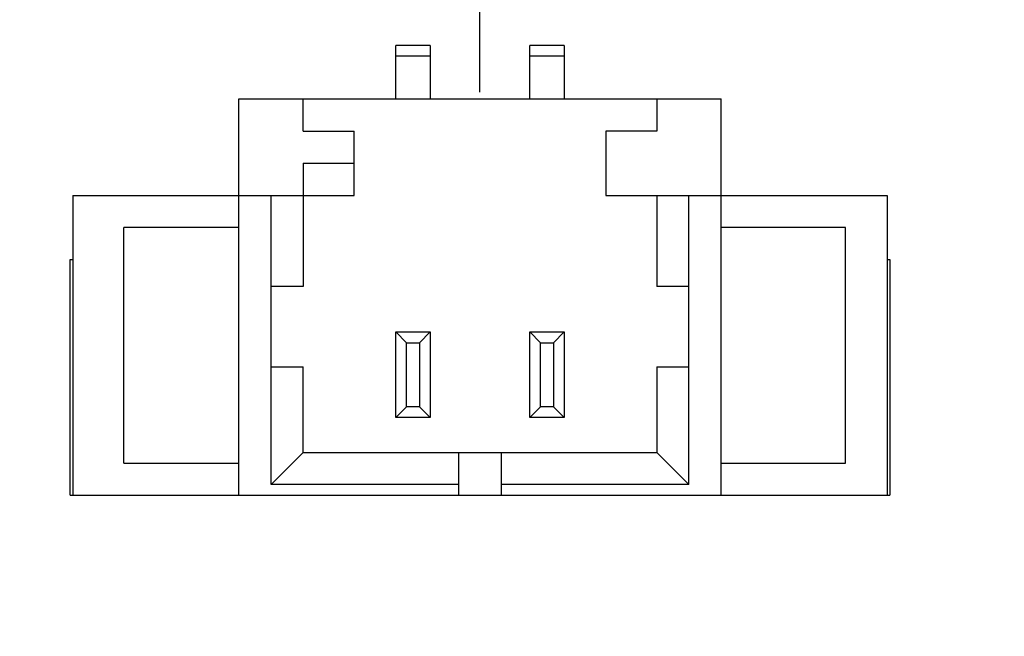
# Model space of a CAD drawing. Header units: inches. Extents: x 398 to 599, y 40 to 151.
# Tile 93 of 100: x 557 to 566, y 104 to 110. Entities that reach past the tile are written whole.
import ezdxf

# ---------------------------------------------------------------- set-up
doc = ezdxf.new("R2010")
doc.units = ezdxf.units.IN
doc.header["$LTSCALE"] = 1.21
doc.header["$MEASUREMENT"] = 0
doc.header["$PDMODE"] = 3
doc.header["$PDSIZE"] = 0.3125
doc.layers.get('0').update_dxf_attribs({"linetype": 'CONTINUOUS'})
doc.layers.get('Defpoints').update_dxf_attribs({"linetype": 'CONTINUOUS'})
doc.layers.add('DIM', color=3, linetype='CONTINUOUS')
doc.styles.get("Standard").update_dxf_attribs({"font": 'txt', "width": 0.8})
doc.dimstyles.get("Standard").update_dxf_attribs({"dimtxt": 0.15625, "dimasz": 0.1875, "dimexe": 0.125, "dimexo": 0.0625, "dimgap": 0.09, "dimtad": 0, "dimtih": 1, "dimtoh": 1, "dimzin": 4, "dimdsep": 46, "dimtxsty": 'Standard', "dimblk": '_FILLED', "dimblk1": '_FILLED', "dimblk2": '_FILLED', "dimcen": 0.09, "dimazin": 1, "dimtp": 0.01, "dimtm": 0.01, "dimtfac": 1, "dimtofl": 0, "dimtmove": 0, "dimatfit": 3, "dimldrblk": '_FILLED', "dimfxl": 1, "dimtolj": 1, "dimtzin": 4, "dimarcsym": 0})

# ---------------------------------------------------------------- blocks, each defined once
blk = doc.blocks.new('_FILLED')
at = {"color": 0, "linetype": 'ByBlock'}
blk.add_solid([(0, 0), (-1, 0.1667), (-1, -0.1667)], dxfattribs=at)
blk = doc.blocks.new('*D62')
at = {"layer": 'Defpoints', "color": 0}
for p in [(553.751, 119.2955), (553.751, 115.925), (546.551, 109.005)]:
    blk.add_point(p, dxfattribs=at)
at = {"layer": 'DIM', "color": 0, "lineweight": -2}
for p, q in [((546.551, 109.0675), (546.551, 119.4205)), ((553.751, 115.9875), (553.751, 119.4205)), ((544.551, 119.2955), (542.551, 119.2955)), ((555.751, 119.2955), (557.751, 119.2955))]:
    blk.add_line(p, q, dxfattribs=at)
at = {"layer": 'DIM', "color": 0, "lineweight": -2, "xscale": 2, "yscale": 2, "zscale": 2}
blk.add_blockref('_FILLED', (546.551, 119.2955), dxfattribs=at)
at = {"layer": 'DIM', "color": 0, "lineweight": -2, "xscale": 2, "yscale": 2, "zscale": 2, "rotation": 180}
blk.add_blockref('_FILLED', (553.751, 119.2955), dxfattribs=at)
at = {"layer": 'DIM', "color": 0, "insert": (550.151, 119.2955), "char_height": 2, "attachment_point": 5}
blk.add_mtext('\\A1;7.20', dxfattribs=at)
blk = doc.blocks.new('*D63')
at = {"layer": 'Defpoints', "color": 0}
for p in [(553.751, 119.4205), (553.751, 117.704), (560.951, 109.005)]:
    blk.add_point(p, dxfattribs=at)
at = {"layer": 'DIM', "color": 0, "lineweight": -2}
for p, q in [((553.751, 117.7665), (553.751, 119.5455)), ((560.951, 109.0675), (560.951, 119.5455)), ((551.751, 119.4205), (549.751, 119.4205)), ((562.951, 119.4205), (564.951, 119.4205))]:
    blk.add_line(p, q, dxfattribs=at)
at = {"layer": 'DIM', "color": 0, "lineweight": -2, "xscale": 2, "yscale": 2, "zscale": 2}
blk.add_blockref('_FILLED', (553.751, 119.4205), dxfattribs=at)
at = {"layer": 'DIM', "color": 0, "lineweight": -2, "xscale": 2, "yscale": 2, "zscale": 2, "rotation": 180}
blk.add_blockref('_FILLED', (560.951, 119.4205), dxfattribs=at)
at = {"layer": 'DIM', "color": 0, "insert": (557.351, 119.4205), "char_height": 2, "attachment_point": 5}
blk.add_mtext('\\A1;7.20', dxfattribs=at)
blk = doc.blocks.new('*D64')
at = {"layer": 'Defpoints', "color": 0}
for p in [(553.751, 124.0458), (553.751, 117.2562), (567.251, 108.425)]:
    blk.add_point(p, dxfattribs=at)
at = {"layer": 'DIM', "color": 0, "lineweight": -2}
for p, q in [((553.751, 117.3187), (553.751, 124.1708)), ((567.251, 108.4875), (567.251, 124.1708)), ((555.751, 124.0458), (557.611, 124.0458)), ((565.251, 124.0458), (563.391, 124.0458))]:
    blk.add_line(p, q, dxfattribs=at)
at = {"layer": 'DIM', "color": 0, "lineweight": -2, "xscale": 2, "yscale": 2, "zscale": 2, "rotation": 180}
blk.add_blockref('_FILLED', (553.751, 124.0458), dxfattribs=at)
at = {"layer": 'DIM', "color": 0, "lineweight": -2, "xscale": 2, "yscale": 2, "zscale": 2}
blk.add_blockref('_FILLED', (567.251, 124.0458), dxfattribs=at)
at = {"layer": 'DIM', "color": 0, "insert": (560.501, 124.0458), "char_height": 2, "attachment_point": 5}
blk.add_mtext('\\A1;13.50', dxfattribs=at)
blk = doc.blocks.new('*D66')
at = {"layer": 'Defpoints', "color": 0}
for p in [(553.751, 127.7356), (553.751, 117.2562), (569.501, 104.4277)]:
    blk.add_point(p, dxfattribs=at)
at = {"layer": 'DIM', "color": 0, "lineweight": -2}
for p, q in [((553.751, 117.3187), (553.751, 127.8606)), ((569.501, 104.4902), (569.501, 127.8606)), ((555.751, 127.7356), (558.6027, 127.7356)), ((567.501, 127.7356), (564.6494, 127.7356))]:
    blk.add_line(p, q, dxfattribs=at)
at = {"layer": 'DIM', "color": 0, "lineweight": -2, "xscale": 2, "yscale": 2, "zscale": 2, "rotation": 180}
blk.add_blockref('_FILLED', (553.751, 127.7356), dxfattribs=at)
at = {"layer": 'DIM', "color": 0, "lineweight": -2, "xscale": 2, "yscale": 2, "zscale": 2}
blk.add_blockref('_FILLED', (569.501, 127.7356), dxfattribs=at)
at = {"layer": 'DIM', "color": 0, "insert": (561.626, 127.7356), "char_height": 2, "attachment_point": 5}
blk.add_mtext('\\A1;15.75', dxfattribs=at)

msp = doc.modelspace()

# ---------------------------------------------------------------- linework, layer by layer
at = {"color": 7, "linetype": 'Continuous'}
for p, q in [((560.166, 109.005), (560.166, 109.505)), ((560.486, 109.505), (560.166, 109.505)), ((560.486, 109.505), (560.486, 109.005)), ((561.416, 109.005), (561.416, 109.505)), ((561.736, 109.505), (561.416, 109.505)), ((561.736, 109.505), (561.736, 109.005)), ((560.486, 109.405), (560.166, 109.405)), ((561.736, 109.405), (561.416, 109.405)), ((558.701, 105.305), (558.701, 109.005)), ((558.701, 109.005), (563.201, 109.005)), ((559.301, 108.705), (559.301, 109.005)), ((562.601, 109.005), (562.601, 108.705)), ((563.201, 105.305), (563.201, 109.005)), ((559.301, 108.705), (559.776, 108.705)), ((559.776, 108.105), (559.776, 108.705)), ((562.126, 108.705), (562.126, 108.105)), ((562.601, 108.705), (562.126, 108.705)), ((559.301, 108.405), (559.301, 107.255)), ((559.301, 108.405), (559.776, 108.405)), ((557.151, 108.105), (557.151, 105.305)), ((557.151, 108.105), (559.776, 108.105)), ((559.001, 105.405), (559.001, 108.105)), ((562.126, 108.105), (564.751, 108.105)), ((562.601, 108.105), (562.601, 107.255)), ((562.901, 105.405), (562.901, 108.105)), ((564.751, 108.105), (564.751, 105.305)), ((557.626, 105.605), (557.626, 107.805)), ((558.701, 107.805), (557.626, 107.805)), ((564.3618, 107.805), (563.201, 107.805)), ((564.3618, 105.605), (564.3618, 107.805)), ((557.126, 105.305), (557.126, 107.505)), ((557.126, 107.505), (557.151, 107.505)), ((564.751, 107.505), (564.776, 107.505)), ((564.776, 107.505), (564.776, 105.305)), ((559.301, 107.255), (559.001, 107.255)), ((562.901, 107.255), (562.601, 107.255)), ((560.166, 106.03), (560.166, 106.83)), ((560.266, 106.73), (560.166, 106.83)), ((560.166, 106.83), (560.486, 106.83)), ((560.386, 106.73), (560.486, 106.83)), ((560.486, 106.83), (560.486, 106.03)), ((561.416, 106.03), (561.416, 106.83)), ((561.516, 106.73), (561.416, 106.83)), ((561.416, 106.83), (561.736, 106.83)), ((561.636, 106.73), (561.736, 106.83)), ((561.736, 106.83), (561.736, 106.03)), ((560.266, 106.13), (560.266, 106.73)), ((560.266, 106.73), (560.386, 106.73)), ((560.386, 106.73), (560.386, 106.13)), ((561.516, 106.13), (561.516, 106.73)), ((561.516, 106.73), (561.636, 106.73)), ((561.636, 106.73), (561.636, 106.13)), ((559.001, 106.505), (559.301, 106.505)), ((559.301, 105.705), (559.301, 106.505)), ((562.601, 106.505), (562.601, 105.705)), ((562.601, 106.505), (562.901, 106.505)), ((560.266, 106.13), (560.166, 106.03)), ((560.386, 106.13), (560.266, 106.13)), ((560.386, 106.13), (560.486, 106.03)), ((561.516, 106.13), (561.416, 106.03)), ((561.636, 106.13), (561.516, 106.13)), ((561.636, 106.13), (561.736, 106.03)), ((560.486, 106.03), (560.166, 106.03)), ((561.736, 106.03), (561.416, 106.03)), ((559.001, 105.405), (559.301, 105.705)), ((559.301, 105.705), (562.601, 105.705)), ((560.751, 105.705), (560.751, 105.305)), ((561.151, 105.305), (561.151, 105.705)), ((562.601, 105.705), (562.901, 105.405)), ((557.626, 105.605), (558.701, 105.605)), ((563.201, 105.605), (564.3618, 105.605)), ((560.751, 105.405), (559.001, 105.405)), ((562.901, 105.405), (561.151, 105.405)), ((557.126, 105.305), (564.776, 105.305))]:
    msp.add_line(p, q, dxfattribs=at)
for radius, start, end in [(23, 281.22586, 258.77532), (22.75, 294.44334, 241.13427)]:
    msp.add_arc((553.751, 92.925), radius, start, end, dxfattribs=at)

# ---------------------------------------------------------------- dimensions: what is measured, and where the dimension line sits
at = {"layer": 'DIM'}
for base, p1, p2, picture, middle in [((553.751, 127.7356), (569.501, 104.4277), (553.751, 117.2562), '*D66', (561.626, 127.7356)), ((553.751, 124.0458), (567.251, 108.425), (553.751, 117.2562), '*D64', (560.501, 124.0458)), ((553.751, 119.4205), (560.951, 109.005), (553.751, 117.704), '*D63', (557.351, 119.4205)), ((553.751, 119.2955), (546.551, 109.005), (553.751, 115.925), '*D62', (550.151, 119.2955))]:
    dim = msp.add_linear_dim(base=base, p1=p1, p2=p2, dimstyle='Standard', override={"dimtxt": 2, "dimasz": 2, "dimtih": 0, "dimtoh": 0, "dimzin": 0, "dimcen": 0.198, "dimadec": 0, "dimazin": 0, "dimtp": 0, "dimtm": 0, "dimtdec": 4, "dimtzin": 0}, dxfattribs=at)
    dim.commit()
    dim.dimension.update_dxf_attribs({"geometry": picture, "text_midpoint": middle})

doc.saveas('drawing.dxf')
